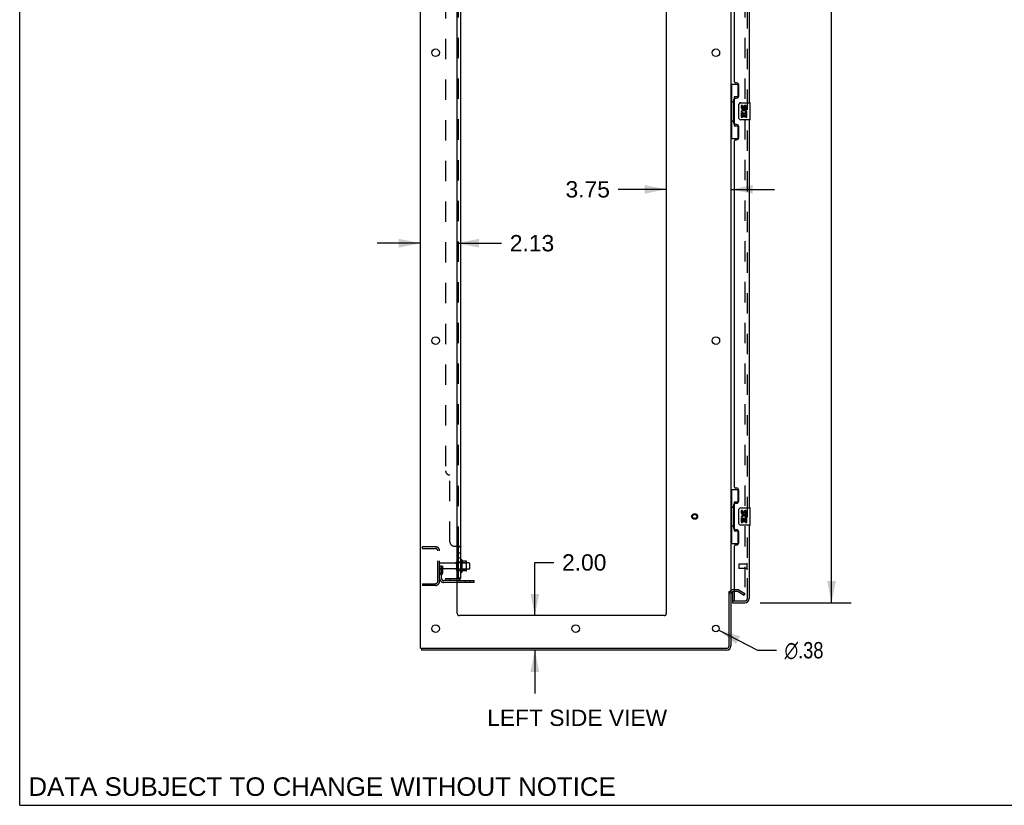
# Model space of a CAD drawing. Header units: inches. Extents: x 0 to 215, y 0 to 139.
# Tile 1 of 103: x 0 to 57, y 0 to 46. Entities that reach past the tile are written whole.
import ezdxf

# ---------------------------------------------------------------- set-up
doc = ezdxf.new("R2010")
doc.units = ezdxf.units.IN
doc.header["$LTSCALE"] = 11.804375
doc.header["$MEASUREMENT"] = 0
doc.linetypes.add('HIDDEN', pattern=[0.2, 0.1, -0.1])
doc.layers.get('0').update_dxf_attribs({"linetype": 'CONTINUOUS'})
for name, color, linetype in [('DEFAULT_2', 8, 'HIDDEN'), ('DIMENSIONS', 7, 'CONTINUOUS'), ('DOOR_ASSEMBLY', 7, 'CONTINUOUS'), ('SUBPANEL', 7, 'CONTINUOUS')]:
    doc.layers.add(name, color=color, linetype=linetype)
doc.styles.get("Standard").update_dxf_attribs({"font": 'arial.ttf'})
doc.styles.add('TEXTSTYLE_1', font='gdt', dxfattribs={"width": 0.8})
doc.dimstyles.new('DIMSTYLE_1', dxfattribs={"dimtxt": 0.946875, "dimasz": 1.2625, "dimexe": 0.09, "dimexo": 0.07, "dimgap": 0.0375, "dimtad": 0, "dimtih": 1, "dimtoh": 1, "dimzin": 4, "dimdsep": 46, "dimtxsty": 'Standard', "dimblk": '_FILLED', "dimblk1": '_FILLED', "dimblk2": '_FILLED', "dimcen": 0.09, "dimadec": 3, "dimazin": 1, "dimtfac": 1, "dimtdec": 3, "dimtofl": 0, "dimtmove": 0, "dimatfit": 3, "dimldrblk": '_FILLED', "dimfxl": 0, "dimtolj": 1, "dimtzin": 4, "dimarcsym": 0})
doc.dimstyles.new('DIMSTYLE_2', dxfattribs={"dimtxt": 0.946875, "dimasz": 1.2625, "dimexe": 0.09, "dimexo": 0.07, "dimgap": 0.09, "dimtad": 0, "dimtih": 1, "dimtoh": 1, "dimzin": 4, "dimdsep": 46, "dimtxsty": 'Standard', "dimblk": '_FILLED', "dimblk1": '_FILLED', "dimblk2": '_FILLED', "dimcen": 0.09, "dimadec": 3, "dimazin": 1, "dimtfac": 1, "dimtdec": 3, "dimtofl": 0, "dimtmove": 0, "dimatfit": 1, "dimldrblk": '_FILLED', "dimfxl": 0, "dimtolj": 1, "dimtzin": 4, "dimarcsym": 0})

# ---------------------------------------------------------------- blocks, each defined once
blk = doc.blocks.new('_FILLED')
at = {"color": 0, "linetype": 'ByBlock'}
blk.add_solid([(0, 0), (-1, 0.2), (-1, -0.2)], dxfattribs=at)
blk = doc.blocks.new('*D9')
at = {"layer": 'DIMENSIONS', "color": 2, "linetype": 'Continuous'}
for p, q in [((42.94, 92.251), (48.214, 92.251)), ((47.077, 92.251), (47.077, 53.711)), ((47.077, 11.751), (47.077, 50.397)), ((42.94, 11.751), (48.214, 11.751))]:
    blk.add_line(p, q, dxfattribs=at)
at = {"layer": 'DIMENSIONS', "color": 2, "linetype": 'Continuous', "xscale": 1.2625, "yscale": 1.2625, "zscale": 1.2625}
for p, rotation in [((47.077, 92.251), 90), ((47.077, 11.751), 270)]:
    blk.add_blockref('_FILLED', p, dxfattribs=dict(at, rotation=rotation))
at = {"layer": 'DIMENSIONS', "color": 2, "linetype": 'Continuous', "insert": (47.077, 53.238), "char_height": 0.9469, "width": 3.9635, "attachment_point": 2, "line_spacing_factor": 0.9}
blk.add_mtext('80.50\\PDOOR', dxfattribs=at)
blk = doc.blocks.new('*D12')
at = {"layer": 'DIMENSIONS', "color": 2, "linetype": 'Continuous'}
for p, q in [((29.871, 11.001), (29.871, 14.086)), ((29.871, 14.086), (30.975, 14.086)), ((29.871, 9.001), (29.871, 6.476))]:
    blk.add_line(p, q, dxfattribs=at)
at = {"layer": 'DIMENSIONS', "color": 2, "linetype": 'Continuous', "xscale": 1.2625, "yscale": 1.2625, "zscale": 1.2625}
for p, rotation in [((29.871, 11.001), 270), ((29.871, 9.001), 90)]:
    blk.add_blockref('_FILLED', p, dxfattribs=dict(at, rotation=rotation))
at = {"layer": 'DIMENSIONS', "color": 2, "linetype": 'Continuous', "insert": (31.449, 14.559), "char_height": 0.9469, "width": 2.57311, "attachment_point": 1, "line_spacing_factor": 0.9}
blk.add_mtext('2.00', dxfattribs=at)
blk = doc.blocks.new('*D13')
at = {"layer": 'DIMENSIONS', "color": 2, "linetype": 'Continuous'}
for p, q in [((23.245, 32.602), (20.72, 32.602)), ((25.37, 32.602), (27.948, 32.602))]:
    blk.add_line(p, q, dxfattribs=at)
at = {"layer": 'DIMENSIONS', "color": 2, "linetype": 'Continuous', "xscale": 1.2625, "yscale": 1.2625, "zscale": 1.2625}
blk.add_blockref('_FILLED', (23.245, 32.602), dxfattribs=at)
at = {"layer": 'DIMENSIONS', "color": 2, "linetype": 'Continuous', "xscale": 1.2625, "yscale": 1.2625, "zscale": 1.2625, "rotation": 180}
blk.add_blockref('_FILLED', (25.37, 32.602), dxfattribs=at)
at = {"layer": 'DIMENSIONS', "color": 2, "linetype": 'Continuous', "insert": (28.421, 33.076), "char_height": 0.9469, "width": 2.57311, "attachment_point": 1, "line_spacing_factor": 0.9}
blk.add_mtext('2.13', dxfattribs=at)
blk = doc.blocks.new('*D14')
at = {"layer": 'DIMENSIONS', "color": 2, "linetype": 'Continuous'}
for p, q in [((37.495, 35.725), (34.699, 35.725)), ((41.245, 35.725), (43.77, 35.725))]:
    blk.add_line(p, q, dxfattribs=at)
at = {"layer": 'DIMENSIONS', "color": 2, "linetype": 'Continuous', "xscale": 1.2625, "yscale": 1.2625, "zscale": 1.2625}
blk.add_blockref('_FILLED', (37.495, 35.725), dxfattribs=at)
at = {"layer": 'DIMENSIONS', "color": 2, "linetype": 'Continuous', "xscale": 1.2625, "yscale": 1.2625, "zscale": 1.2625, "rotation": 180}
blk.add_blockref('_FILLED', (41.245, 35.725), dxfattribs=at)
at = {"layer": 'DIMENSIONS', "color": 2, "linetype": 'Continuous', "insert": (34.226, 36.199), "char_height": 0.9469, "width": 2.57311, "attachment_point": 3, "line_spacing_factor": 0.9}
blk.add_mtext('3.75', dxfattribs=at)
blk = doc.blocks.new('*D20')
at = {"layer": 'DIMENSIONS', "color": 2, "linetype": 'Continuous'}
for p, q in [((40.536, 10.164), (42.775, 8.996)), ((42.775, 8.996), (43.879, 8.996))]:
    blk.add_line(p, q, dxfattribs=at)
at = {"layer": 'DIMENSIONS', "color": 2, "linetype": 'Continuous', "xscale": 1.2625, "yscale": 1.2625, "zscale": 1.2625, "rotation": 152.4363683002}
blk.add_blockref('_FILLED', (40.536, 10.164), dxfattribs=at)
at = {"layer": 'DIMENSIONS', "color": 2, "linetype": 'Continuous', "insert": (44.353, 9.469), "char_height": 0.94688, "width": 3.09993, "attachment_point": 1, "line_spacing_factor": 0.9, "style": 'TEXTSTYLE_1'}
blk.add_mtext('{\\fgdt;n}\\fArial;.38', dxfattribs=at)

msp = doc.modelspace()

# ---------------------------------------------------------------- linework, layer by layer
at = {"color": 7, "linetype": 'Continuous'}
for p, q in [((0, 0), (0, 138.875)), ((25.644, 14.232), (25.644, 13.52)), ((25.899, 14.153), (25.672, 14.153)), ((25.91, 13.62), (25.91, 14.131)), ((26.044, 14.063), (25.91, 14.063)), ((26.074, 14.033), (26.074, 13.718)), ((25.899, 13.598), (25.672, 13.598)), ((26.044, 13.688), (25.91, 13.688)), ((26.349, 12.928), (25.37, 12.928)), ((26.349, 12.928), (26.349, 13.032)), ((41.141, 12.397), (41.245, 12.397)), ((23.297, 9.105), (23.297, 9.001)), ((23.301, 9.105), (23.335, 9.105)), ((0, 0), (214.625, 0))]:
    msp.add_line(p, q, dxfattribs=at)
at = {"color": 3, "linetype": 'Continuous'}
for p, q in [((23.245, 9.105), (23.245, 94.897)), ((25.37, 11.126), (25.37, 91.501)), ((37.495, 91.501), (37.495, 11.126)), ((41.245, 91.553), (41.245, 12.449)), ((25.37, 13.032), (26.349, 13.032)), ((41.141, 9.247), (41.141, 12.408)), ((41.245, 12.397), (41.245, 9.247)), ((41.449, 12.397), (41.387, 12.397)), ((37.37, 11.001), (25.495, 11.001)), ((23.245, 9.105), (23.301, 9.105)), ((40.998, 9.001), (23.297, 9.001)), ((23.335, 9.105), (40.998, 9.105))]:
    msp.add_line(p, q, dxfattribs=at)
for centre, radius in [((24.12, 43.651), 0.219), ((40.37, 43.651), 0.219), ((24.12, 26.951), 0.219), ((40.37, 26.951), 0.219), ((24.12, 10.251), 0.219), ((32.245, 10.251), 0.219), ((40.37, 10.251), 0.188)]:
    msp.add_circle(centre, radius, dxfattribs=at)
at = {"color": 7, "linetype": 'Continuous'}
for centre, radius, start, end in [((25.394, 14.133), 0.055, 360, 115.9094), ((25.612, 14.21), 0.0384, 34.4497, 180), ((25.044, 13.876), 0.698, 23.9679, 30.6631), ((25.69, 14.163), 0.01, 203.9679, 270), ((25.899, 14.143), 0.01, 5.1938, 90), ((25.769, 14.131), 0.141, 0, 5.2081), ((26.044, 14.033), 0.03, 360, 90), ((26.044, 13.718), 0.03, 270, 0), ((25.394, 13.618), 0.055, 244.0906, 0), ((25.612, 13.542), 0.0384, 180, 325.5503), ((25.044, 13.876), 0.698, 329.3369, 336.0321), ((25.69, 13.588), 0.01, 90, 156.0321), ((25.899, 13.608), 0.01, 270, 354.8062), ((25.769, 13.62), 0.141, 354.7919, 360)]:
    msp.add_arc(centre, radius, start, end, dxfattribs=at)
at = {"color": 3, "linetype": 'Continuous'}
for centre, radius, start, end in [((41.387, 12.254), 0.142, 90, 180), ((25.495, 11.126), 0.125, 180, 270), ((37.37, 11.126), 0.125, 270, 360), ((40.998, 9.247), 0.246, 270, 360), ((40.998, 9.247), 0.142, 270, 360)]:
    msp.add_arc(centre, radius, start, end, dxfattribs=at)
at = {"layer": 'DEFAULT_2', "color": 8, "linetype": 'HIDDEN'}
for p, q in [((42.057, 91.735), (42.057, 12.266)), ((23.349, 15.001), (24.102, 15.001)), ((23.349, 14.897), (23.349, 15.001)), ((23.349, 14.897), (24.102, 14.897)), ((24.245, 12.997), (24.245, 14.754)), ((24.349, 12.997), (24.349, 14.754)), ((24.453, 13.876), (24.349, 13.876)), ((25.276, 14.041), (24.379, 14.041)), ((25.276, 13.711), (24.379, 13.711)), ((24.439, 13.535), (24.439, 13.876)), ((24.453, 13.876), (24.543, 13.876)), ((24.453, 13.175), (24.453, 13.876)), ((24.543, 13.535), (24.543, 13.876)), ((25.339, 13.618), (25.339, 14.133)), ((25.449, 13.618), (25.449, 14.133)), ((25.91, 14.063), (25.449, 14.063)), ((25.574, 14.21), (25.574, 13.542)), ((25.594, 14.059), (25.574, 14.079)), ((25.594, 14.059), (25.89, 14.059)), ((25.594, 14.059), (25.594, 13.692)), ((25.89, 14.059), (25.91, 14.079)), ((25.89, 14.059), (25.89, 13.692)), ((24.437, 13.529), (24.388, 13.462)), ((24.439, 13.701), (24.543, 13.701)), ((24.521, 13.469), (24.472, 13.401)), ((25.91, 13.688), (25.449, 13.688)), ((25.594, 13.692), (25.574, 13.672)), ((25.594, 13.692), (25.89, 13.692)), ((25.89, 13.692), (25.91, 13.672)), ((23.349, 12.855), (24.102, 12.855)), ((23.349, 12.855), (23.349, 12.751)), ((24.102, 12.751), (23.349, 12.751)), ((25.37, 13.032), (24.595, 13.032)), ((25.37, 12.928), (24.595, 12.928)), ((25.846, 12.928), (25.846, 13.032)), ((26.102, 12.928), (26.102, 13.032)), ((41.649, 12.501), (41.387, 12.501)), ((41.649, 12.397), (41.449, 12.397)), ((41.666, 12.392), (42.005, 12.196)), ((41.718, 12.482), (42.057, 12.286)), ((42.005, 12.196), (42.057, 12.286))]:
    msp.add_line(p, q, dxfattribs=at)
for points in [[(42.04, 12.246), (42.04, 12.246), (42.038, 12.247), (42.036, 12.247), (42.034, 12.248), (42.032, 12.249)], [(42.057, 12.266), (42.057, 12.264), (42.057, 12.262), (42.056, 12.26), (42.056, 12.258), (42.055, 12.256), (42.054, 12.254), (42.052, 12.252), (42.051, 12.251), (42.049, 12.249), (42.047, 12.248), (42.046, 12.247), (42.044, 12.247), (42.042, 12.247), (42.04, 12.246)]]:
    msp.add_lwpolyline(points, dxfattribs=at)
for radius in [0.164, 0.124]:
    msp.add_circle((39.141, 16.751), radius, dxfattribs=at)
for centre, radius, start, end in [((24.102, 14.754), 0.246, 0, 90), ((24.102, 14.754), 0.142, 0, 90), ((24.379, 14.011), 0.03, 90, 180), ((24.379, 13.741), 0.03, 180, 270), ((25.276, 14.103), 0.0625, 270, 360), ((25.276, 13.648), 0.0625, 0, 90), ((25.394, 14.133), 0.055, 115.9094, 180), ((24.557, 13.34), 0.208, 144.2461, 180), ((24.595, 13.175), 0.246, 180, 270), ((24.429, 13.535), 0.01, 324.2461, 360), ((24.557, 13.34), 0.104, 144.2461, 180), ((24.595, 13.175), 0.142, 180, 270), ((24.429, 13.535), 0.114, 324.2461, 360), ((25.394, 13.618), 0.055, 180, 244.0906), ((24.102, 12.997), 0.246, 270, 360), ((24.102, 12.997), 0.142, 270, 360), ((41.387, 12.254), 0.246, 90, 180), ((41.649, 12.364), 0.137, 60, 90), ((41.649, 12.364), 0.033, 60, 90)]:
    msp.add_arc(centre, radius, start, end, dxfattribs=at)
at = {"layer": 'DOOR_ASSEMBLY', "color": 8, "linetype": 'HIDDEN'}
for p, q in [((42.199, 11.997), (42.199, 92.004)), ((41.699, 13.969), (41.699, 13.741)), ((42.156, 13.979), (41.709, 13.979)), ((42.156, 13.731), (41.709, 13.731)), ((42.156, 13.997), (42.156, 13.713)), ((41.324, 11.855), (41.469, 11.855)), ((41.469, 11.855), (42.056, 11.855))]:
    msp.add_line(p, q, dxfattribs=at)
at = {"layer": 'DOOR_ASSEMBLY', "color": 3, "linetype": 'Continuous'}
for p, q in [((42.303, 63.251), (42.303, 40.751)), ((41.449, 41.958), (41.449, 62.043)), ((41.569, 41.898), (41.509, 41.898)), ((41.699, 41.148), (41.699, 41.768)), ((41.449, 39.543), (41.449, 40.958)), ((41.509, 41.018), (41.569, 41.018)), ((41.569, 39.483), (41.509, 39.483)), ((42.303, 39.751), (42.303, 17.251)), ((41.699, 38.733), (41.699, 39.353)), ((41.449, 18.458), (41.449, 38.543)), ((41.509, 38.603), (41.569, 38.603)), ((41.569, 18.398), (41.509, 18.398)), ((41.699, 17.648), (41.699, 18.268)), ((41.449, 16.043), (41.449, 17.458)), ((41.509, 17.518), (41.569, 17.518)), ((42.303, 16.251), (42.303, 11.997)), ((41.569, 15.983), (41.509, 15.983)), ((41.699, 15.233), (41.699, 15.853)), ((41.449, 11.875), (41.449, 15.043)), ((41.509, 15.103), (41.569, 15.103)), ((41.324, 11.751), (42.056, 11.751))]:
    msp.add_line(p, q, dxfattribs=at)
at = {"layer": 'DOOR_ASSEMBLY', "color": 7, "linetype": 'Continuous'}
for p, q in [((41.245, 41.826), (41.685, 41.826)), ((41.284, 41.826), (41.284, 40.801)), ((41.649, 41.826), (41.649, 41.046)), ((41.262, 40.801), (41.385, 40.801)), ((41.262, 40.801), (41.262, 39.701)), ((41.385, 40.831), (41.385, 40.852)), ((41.385, 39.701), (41.385, 40.801)), ((41.649, 41.091), (41.422, 41.091)), ((41.422, 41.091), (41.422, 39.411)), ((41.708, 39.851), (41.708, 40.651)), ((41.808, 40.751), (42.348, 40.751)), ((41.908, 40.597), (41.845, 40.597)), ((41.845, 40.597), (41.845, 40.46)), ((41.908, 40.46), (41.908, 40.597)), ((42.363, 39.766), (42.363, 40.736)), ((41.864, 40.135), (41.845, 40.135)), ((41.845, 40.135), (41.845, 39.905)), ((41.898, 40.135), (41.926, 40.155)), ((41.898, 40.135), (42.16, 40.135)), ((41.908, 40.073), (41.973, 40.073)), ((41.908, 39.905), (41.908, 40.073)), ((41.973, 40.523), (41.974, 40.454)), ((41.973, 40.073), (41.973, 39.936)), ((42.034, 40.46), (42.034, 40.502)), ((42.034, 40.073), (42.097, 40.073)), ((42.034, 39.936), (42.034, 40.073)), ((42.089, 40.171), (42.147, 40.146)), ((42.097, 40.502), (42.097, 40.366)), ((42.097, 40.366), (42.16, 40.366)), ((42.097, 40.073), (42.097, 39.905)), ((42.16, 40.366), (42.16, 40.502)), ((42.16, 39.905), (42.16, 40.135)), ((41.262, 39.701), (41.385, 39.701)), ((41.284, 39.701), (41.284, 38.676)), ((41.385, 39.65), (41.385, 39.671)), ((41.422, 39.411), (41.649, 39.411)), ((41.649, 39.456), (41.649, 38.676)), ((42.348, 39.751), (41.808, 39.751)), ((41.845, 39.905), (41.908, 39.905)), ((41.973, 39.936), (42.034, 39.936)), ((42.097, 39.905), (42.16, 39.905)), ((41.245, 38.676), (41.685, 38.676)), ((41.245, 18.326), (41.685, 18.326)), ((41.284, 18.326), (41.284, 17.301)), ((41.649, 18.326), (41.649, 17.546)), ((41.262, 17.301), (41.385, 17.301)), ((41.262, 17.301), (41.262, 16.201)), ((41.385, 17.331), (41.385, 17.352)), ((41.385, 16.201), (41.385, 17.301)), ((41.649, 17.591), (41.422, 17.591)), ((41.422, 17.591), (41.422, 15.911)), ((41.708, 16.351), (41.708, 17.151)), ((41.808, 17.251), (42.348, 17.251)), ((42.363, 16.266), (42.363, 17.236)), ((41.908, 17.097), (41.845, 17.097)), ((41.845, 17.097), (41.845, 16.96)), ((41.864, 16.635), (41.845, 16.635)), ((41.845, 16.635), (41.845, 16.405)), ((41.898, 16.635), (41.926, 16.655)), ((41.898, 16.635), (42.16, 16.635)), ((41.908, 16.96), (41.908, 17.097)), ((41.908, 16.573), (41.973, 16.573)), ((41.908, 16.405), (41.908, 16.573)), ((41.973, 17.023), (41.974, 16.954)), ((41.973, 16.573), (41.973, 16.436)), ((42.034, 16.96), (42.034, 17.002)), ((42.034, 16.573), (42.097, 16.573)), ((42.034, 16.436), (42.034, 16.573)), ((42.089, 16.671), (42.147, 16.646)), ((42.097, 17.002), (42.097, 16.866)), ((42.097, 16.866), (42.16, 16.866)), ((42.097, 16.573), (42.097, 16.405)), ((42.16, 16.866), (42.16, 17.002)), ((42.16, 16.405), (42.16, 16.635)), ((41.262, 16.201), (41.385, 16.201)), ((41.284, 16.201), (41.284, 15.176)), ((41.385, 16.15), (41.385, 16.171)), ((42.348, 16.251), (41.808, 16.251)), ((41.845, 16.405), (41.908, 16.405)), ((41.973, 16.436), (42.034, 16.436)), ((42.097, 16.405), (42.16, 16.405)), ((41.422, 15.911), (41.649, 15.911)), ((41.649, 15.956), (41.649, 15.176)), ((41.245, 15.176), (41.685, 15.176)), ((41.324, 12.382), (41.324, 11.875)), ((41.324, 11.855), (41.324, 11.751))]:
    msp.add_line(p, q, dxfattribs=at)
for points in [[(41.422, 41.067), (41.422, 41.064), (41.423, 41.06), (41.423, 41.056), (41.425, 41.052), (41.426, 41.047), (41.428, 41.042), (41.431, 41.036), (41.434, 41.03), (41.437, 41.024), (41.441, 41.017), (41.445, 41.01), (41.45, 41.002), (41.456, 40.993), (41.458, 40.99)], [(41.708, 40.651), (41.708, 40.657), (41.709, 40.663), (41.71, 40.669), (41.711, 40.675), (41.713, 40.681), (41.715, 40.687)], [(41.458, 39.512), (41.456, 39.508), (41.45, 39.5), (41.445, 39.492), (41.441, 39.485), (41.437, 39.478), (41.434, 39.471), (41.431, 39.465), (41.428, 39.46), (41.426, 39.455), (41.425, 39.45), (41.423, 39.446), (41.423, 39.442), (41.422, 39.438), (41.422, 39.435)], [(41.715, 39.815), (41.713, 39.82), (41.711, 39.826), (41.71, 39.832), (41.709, 39.838), (41.708, 39.845), (41.708, 39.851)], [(41.422, 17.567), (41.422, 17.564), (41.423, 17.56), (41.423, 17.556), (41.425, 17.552), (41.426, 17.547), (41.428, 17.542), (41.431, 17.536), (41.434, 17.53), (41.437, 17.524), (41.441, 17.517), (41.445, 17.51), (41.45, 17.502), (41.456, 17.493), (41.458, 17.49)], [(41.708, 17.151), (41.708, 17.157), (41.709, 17.163), (41.71, 17.169), (41.711, 17.175), (41.713, 17.181), (41.715, 17.187)], [(41.458, 16.012), (41.456, 16.008), (41.45, 16), (41.445, 15.992), (41.441, 15.985), (41.437, 15.978), (41.434, 15.971), (41.431, 15.965), (41.428, 15.96), (41.426, 15.955), (41.425, 15.95), (41.423, 15.946), (41.423, 15.942), (41.422, 15.938), (41.422, 15.935)], [(41.715, 16.315), (41.713, 16.32), (41.711, 16.326), (41.71, 16.332), (41.709, 16.338), (41.708, 16.345), (41.708, 16.351)]]:
    msp.add_lwpolyline(points, dxfattribs=at)
at = {"layer": 'DOOR_ASSEMBLY', "color": 3, "linetype": 'Continuous'}
for centre, radius, start, end in [((41.509, 41.958), 0.06, 180, 270), ((41.569, 41.768), 0.13, 0, 90), ((41.569, 41.148), 0.13, 270, 360), ((41.509, 40.958), 0.06, 90, 180), ((41.509, 39.543), 0.06, 180, 270), ((41.569, 39.353), 0.13, 0, 90), ((41.509, 38.543), 0.06, 90, 180), ((41.569, 38.733), 0.13, 270, 360), ((41.509, 18.458), 0.06, 180, 270), ((41.569, 18.268), 0.13, 0, 90), ((41.509, 17.458), 0.06, 90, 180), ((41.569, 17.648), 0.13, 270, 360), ((41.509, 16.043), 0.06, 180, 270), ((41.569, 15.853), 0.13, 0, 90), ((41.509, 15.043), 0.06, 90, 180), ((41.569, 15.233), 0.13, 270, 360), ((42.056, 11.997), 0.246, 270, 360), ((41.469, 11.875), 0.02, 180, 270)]:
    msp.add_arc(centre, radius, start, end, dxfattribs=at)
at = {"layer": 'DOOR_ASSEMBLY', "color": 7, "linetype": 'Continuous'}
for centre, radius, start, end in [((41.808, 40.651), 0.1, 90, 158.7946), ((42.066, 40.502), 0.0943, 68.6999, 167.4338), ((42.066, 40.502), 0.0943, 0, 68.6704), ((42.348, 40.736), 0.015, 0, 90), ((41.94, 40.46), 0.0943, 180, 360), ((41.999, 40.209), 0.154, 161.4199, 206.1963), ((42.003, 40.209), 0.157, 336.5966, 161.8791), ((42.003, 40.209), 0.157, 205.737, 207.8532), ((41.94, 40.46), 0.0314, 180, 261.2295), ((42.003, 40.209), 0.0943, 336.5966, 215.1122), ((41.939, 40.465), 0.0362, 263.4285, 341.7628), ((42.066, 40.502), 0.0314, 0, 180.0485), ((41.808, 39.851), 0.1, 201.205, 270), ((42.348, 39.766), 0.015, 270, 360), ((41.808, 17.151), 0.1, 90, 158.7946), ((42.348, 17.236), 0.015, 0, 90), ((41.94, 16.96), 0.0943, 180, 360), ((41.999, 16.709), 0.154, 161.4199, 206.1963), ((42.003, 16.709), 0.157, 336.5966, 161.8791), ((42.003, 16.709), 0.157, 205.737, 207.8532), ((41.94, 16.96), 0.0314, 180, 261.2295), ((42.003, 16.709), 0.0943, 336.5966, 215.1122), ((41.939, 16.965), 0.0362, 263.4285, 341.7628), ((42.066, 17.002), 0.0943, 68.6999, 167.4338), ((42.066, 17.002), 0.0314, 0, 180.0485), ((42.066, 17.002), 0.0943, 0, 68.6704), ((41.808, 16.351), 0.1, 201.205, 270), ((42.348, 16.266), 0.015, 270, 360), ((41.344, 11.875), 0.02, 180, 270), ((42.139, 12.141), 0.26, 267.4134, 270)]:
    msp.add_arc(centre, radius, start, end, dxfattribs=at)
at = {"layer": 'DOOR_ASSEMBLY', "color": 8, "linetype": 'HIDDEN'}
for centre, radius, start, end in [((41.709, 13.969), 0.01, 90, 180), ((41.709, 13.741), 0.01, 180, 270), ((42.177, 13.997), 0.0215, 0, 180), ((42.177, 13.713), 0.0215, 180, 360), ((42.056, 11.997), 0.142, 270, 360)]:
    msp.add_arc(centre, radius, start, end, dxfattribs=at)
at = {"layer": 'DOOR_ASSEMBLY', "color": 7, "linetype": 'Continuous'}
for centre, start_param, end_param in [((41.489, 40.841), 0.699287, 1.51401), ((41.489, 40.841), -4.655602, -3.84088), ((41.489, 39.66), 0.699287, 1.51401), ((41.489, 39.66), -4.655602, -3.84088), ((41.489, 17.341), 0.699287, 1.51401), ((41.489, 17.341), -4.655602, -3.84088), ((41.489, 16.16), 0.699287, 1.51401), ((41.489, 16.16), -4.655602, -3.84088)]:
    msp.add_ellipse(centre, major_axis=(0, 0.18), ratio=0.579493, start_param=start_param, end_param=end_param, dxfattribs=at)
at = {"layer": 'SUBPANEL', "color": 3, "linetype": 'Continuous'}
for p, q in [((25.574, 13.157), (25.574, 90.845)), ((25.37, 15.032), (25.52, 15.032))]:
    msp.add_line(p, q, dxfattribs=at)
at = {"layer": 'SUBPANEL', "color": 8, "linetype": 'HIDDEN'}
for p, q in [((25.449, 14.997), (25.449, 89.005)), ((24.699, 84.595), (24.699, 19.407)), ((24.949, 15.282), (24.949, 19.157)), ((25.199, 15.032), (25.37, 15.032)), ((25.574, 14.998), (25.574, 14.997)), ((25.449, 14.635), (25.574, 14.635)), ((25.449, 14.354), (25.574, 14.354)), ((25.449, 14.126), (25.574, 14.126)), ((24.699, 13.157), (25.337, 13.157)), ((24.699, 13.157), (24.699, 13.032)), ((24.949, 13.157), (24.949, 13.032)), ((25.473, 13.157), (25.423, 13.198)), ((25.445, 13.18), (25.445, 13.18)), ((25.448, 13.177), (25.449, 13.177)), ((25.449, 13.626), (25.574, 13.626)), ((25.337, 13.032), (24.699, 13.032))]:
    msp.add_line(p, q, dxfattribs=at)
at = {"layer": 'SUBPANEL', "color": 7, "linetype": 'Continuous'}
for p, q in [((25.449, 14.997), (25.574, 14.997)), ((25.449, 13.157), (25.449, 14.997)), ((25.449, 13.157), (25.574, 13.157)), ((25.52, 13.119), (25.473, 13.157))]:
    msp.add_line(p, q, dxfattribs=at)
at = {"layer": 'SUBPANEL', "color": 8, "linetype": 'HIDDEN'}
for points in [[(25.423, 15.032), (25.423, 15.03), (25.423, 15.029), (25.423, 15.027)], [(25.423, 15.025), (25.424, 15.024), (25.424, 15.022), (25.425, 15.021), (25.426, 15.019), (25.428, 15.018), (25.429, 15.016), (25.431, 15.015), (25.433, 15.014)], [(25.44, 15.008), (25.442, 15.007), (25.444, 15.005), (25.445, 15.004), (25.447, 15.003), (25.448, 15.001)], [(25.448, 15), (25.449, 14.998), (25.449, 14.997)], [(25.52, 15.032), (25.522, 15.03), (25.524, 15.029), (25.527, 15.027), (25.53, 15.026)], [(25.561, 15.012), (25.563, 15.01), (25.566, 15.009), (25.569, 15.007), (25.57, 15.005), (25.572, 15.003)], [(25.509, 13.157), (25.509, 13.157), (25.509, 13.157), (25.508, 13.157), (25.508, 13.157), (25.508, 13.157), (25.507, 13.157), (25.507, 13.157), (25.506, 13.157), (25.505, 13.157), (25.505, 13.158), (25.504, 13.158), (25.503, 13.158), (25.503, 13.158), (25.502, 13.158), (25.501, 13.158), (25.501, 13.158), (25.5, 13.158), (25.499, 13.159), (25.498, 13.159), (25.498, 13.159), (25.497, 13.159), (25.496, 13.159), (25.495, 13.159), (25.495, 13.16), (25.494, 13.16), (25.493, 13.16), (25.492, 13.16), (25.491, 13.161), (25.491, 13.161), (25.49, 13.161), (25.489, 13.161), (25.488, 13.161), (25.487, 13.162), (25.486, 13.162), (25.485, 13.162), (25.484, 13.163), (25.484, 13.163), (25.483, 13.163), (25.482, 13.163), (25.481, 13.164), (25.48, 13.164), (25.479, 13.164), (25.478, 13.165), (25.477, 13.165), (25.476, 13.165), (25.475, 13.166), (25.474, 13.166), (25.473, 13.167), (25.472, 13.167), (25.471, 13.167), (25.47, 13.168), (25.469, 13.168), (25.468, 13.169), (25.467, 13.169), (25.466, 13.169), (25.465, 13.17), (25.464, 13.17), (25.463, 13.171), (25.462, 13.171), (25.461, 13.171), (25.46, 13.172), (25.459, 13.172), (25.459, 13.173), (25.458, 13.173), (25.457, 13.173), (25.456, 13.174), (25.455, 13.174), (25.455, 13.175), (25.454, 13.175), (25.453, 13.175), (25.452, 13.176), (25.452, 13.176), (25.451, 13.176), (25.45, 13.177), (25.45, 13.177), (25.449, 13.178), (25.448, 13.178), (25.448, 13.178), (25.447, 13.179), (25.447, 13.179), (25.446, 13.179), (25.446, 13.18), (25.445, 13.18), (25.445, 13.18), (25.445, 13.18)], [(25.445, 13.18), (25.445, 13.18), (25.445, 13.18), (25.445, 13.18), (25.446, 13.179), (25.446, 13.179), (25.446, 13.179), (25.447, 13.179), (25.447, 13.178), (25.448, 13.178), (25.448, 13.177)], [(25.448, 13.161), (25.449, 13.159), (25.449, 13.157)], [(25.506, 13.157), (25.506, 13.157), (25.507, 13.157), (25.507, 13.157), (25.508, 13.157), (25.508, 13.157), (25.508, 13.157), (25.509, 13.157)]]:
    msp.add_lwpolyline(points, dxfattribs=at)
at = {"layer": 'SUBPANEL', "color": 7, "linetype": 'Continuous'}
for points in [[(25.423, 15.032), (25.423, 15.03), (25.423, 15.029), (25.423, 15.027), (25.423, 15.025), (25.424, 15.024), (25.424, 15.022), (25.425, 15.021), (25.426, 15.019), (25.428, 15.018), (25.429, 15.016), (25.431, 15.015), (25.433, 15.014), (25.434, 15.012), (25.438, 15.01)], [(25.438, 15.01), (25.44, 15.008), (25.442, 15.007), (25.444, 15.005), (25.445, 15.004), (25.447, 15.003), (25.448, 15.001), (25.448, 15), (25.449, 14.998), (25.449, 14.997)], [(25.423, 13.198), (25.423, 13.197), (25.423, 13.197), (25.423, 13.196), (25.423, 13.195), (25.424, 13.194), (25.424, 13.192), (25.425, 13.191), (25.426, 13.19), (25.428, 13.188), (25.429, 13.186), (25.431, 13.185), (25.434, 13.181)], [(25.434, 13.181), (25.436, 13.179), (25.438, 13.176), (25.44, 13.174), (25.442, 13.172), (25.444, 13.169)], [(25.444, 13.169), (25.445, 13.167), (25.447, 13.165), (25.448, 13.163), (25.448, 13.161)]]:
    msp.add_lwpolyline(points, dxfattribs=at)
at = {"layer": 'SUBPANEL', "color": 3, "linetype": 'Continuous'}
for points in [[(25.52, 15.032), (25.522, 15.03), (25.524, 15.029), (25.527, 15.027), (25.53, 15.026), (25.533, 15.024), (25.537, 15.023), (25.541, 15.021)], [(25.541, 15.021), (25.548, 15.018), (25.551, 15.017), (25.555, 15.015), (25.558, 15.014), (25.561, 15.012), (25.563, 15.01), (25.566, 15.009), (25.569, 15.007), (25.57, 15.005), (25.572, 15.003), (25.573, 15.001), (25.573, 15), (25.574, 14.998), (25.574, 14.997)], [(25.52, 13.119), (25.522, 13.121), (25.524, 13.123), (25.527, 13.125), (25.53, 13.127), (25.533, 13.129), (25.537, 13.13), (25.541, 13.132), (25.544, 13.134), (25.551, 13.137)], [(25.551, 13.137), (25.555, 13.138), (25.558, 13.14), (25.561, 13.141), (25.563, 13.143), (25.566, 13.145), (25.569, 13.147), (25.57, 13.149), (25.572, 13.15), (25.573, 13.152), (25.573, 13.154), (25.574, 13.156), (25.574, 13.157)]]:
    msp.add_lwpolyline(points, dxfattribs=at)
at = {"layer": 'SUBPANEL', "color": 8, "linetype": 'HIDDEN'}
for centre, radius, start, end in [((24.949, 19.407), 0.25, 180, 270), ((25.199, 15.282), 0.25, 180, 270), ((25.337, 13.269), 0.112, 270, 287.1415), ((25.337, 13.269), 0.237, 320.5658, 360), ((25.337, 13.269), 0.237, 270, 278.0054)]:
    msp.add_arc(centre, radius, start, end, dxfattribs=at)
at = {"layer": 'SUBPANEL', "color": 7, "linetype": 'Continuous'}
msp.add_arc((25.337, 13.269), 0.112, 287.1415, 360, dxfattribs=at)
at = {"layer": 'SUBPANEL', "color": 3, "linetype": 'Continuous'}
msp.add_arc((25.337, 13.269), 0.237, 278.0054, 320.5658, dxfattribs=at)

# ---------------------------------------------------------------- texts
at = {"layer": 'DIMENSIONS', "color": 2, "linetype": 'Continuous', "attachment_point": 2, "line_spacing_factor": 0.9}
for s, insert, char_height, width in [('LEFT SIDE VIEW', (32.326, 5.549), 0.94688, 10.41211), ('DATA SUBJECT TO CHANGE WITHOUT NOTICE', (17.536, 1.621), 1.07313, 33.99692)]:
    msp.add_mtext(s, dxfattribs=dict(at, insert=insert, char_height=char_height, width=width))

# ---------------------------------------------------------------- dimensions: what is measured, and where the dimension line sits
at = {"layer": 'DIMENSIONS', "color": 2, "linetype": 'Continuous'}
for base, p1, p2, angle, picture, middle in [((23.244830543, 32.602173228), (25.369830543, 11.125841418), (23.244830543, 94.856841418), 180, '*D13', (29.695949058, 32.596894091)), ((37.495, 35.725), (41.245, 12.449), (37.495, 11.126), 180, '*D14', (32.941, 35.72)), ((29.871, 11.001), (23.357, 9.001), (25.495, 11.001), 90, '*D12', (32.723, 14.08))]:
    dim = msp.add_linear_dim(base=base, p1=p1, p2=p2, angle=angle, dimstyle='DIMSTYLE_1', dxfattribs=at)
    dim.commit()
    dim.dimension.update_dxf_attribs({"geometry": picture, "text_midpoint": middle, "dimtype": 160})
dim = msp.add_linear_dim(base=(47.077, 11.751), p1=(42.87, 92.251), p2=(42.87, 11.751), angle=270, text='<>\\PDOOR', dimstyle='DIMSTYLE_1', dxfattribs=at)
dim.commit()
dim.dimension.update_dxf_attribs({"geometry": '*D9', "text_midpoint": (47.077, 52.054), "dimtype": 160})
dim = msp.add_diameter_dim_2p(p1=(40.53605, 10.16408), p2=(40.20361, 10.3376), text='%%c<>', dimstyle='DIMSTYLE_2', override={"dimpost": '<>'}, dxfattribs=at)
dim.commit()
dim.dimension.update_dxf_attribs({"geometry": '*D20', "text_midpoint": (45.90271, 8.99559), "dimtype": 163})

doc.saveas('drawing.dxf')
